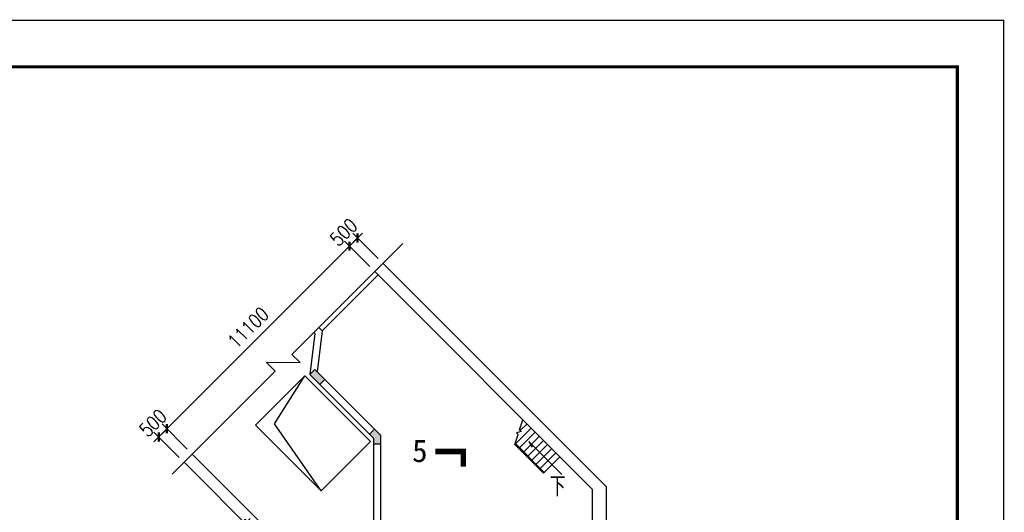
# Model space of a CAD drawing. Extents: x 1131864 to 1345864, y 57101 to 145101.
# Tile 15 of 15: x 1301539 to 1343889, y 121946 to 143126. Entities that reach past the tile are written whole.
import ezdxf

# ---------------------------------------------------------------- set-up
doc = ezdxf.new("R2010")
doc.units = 0
doc.header["$LTSCALE"] = 3000
doc.header["$MEASUREMENT"] = 0
doc.layers.get('0').update_dxf_attribs({"linetype": 'CONTINUOUS'})
doc.layers.get('DEFPOINTS').update_dxf_attribs({"linetype": 'CONTINUOUS'})
for name, color, linetype in [('COLUMN', 7, 'CONTINUOUS'), ('LVTRY', 2, 'CONTINUOUS'), ('PUB_DIM', 3, 'CONTINUOUS'), ('PUB_TEXT', 7, 'CONTINUOUS'), ('TK', 7, 'CONTINUOUS'), ('WALL', 130, 'CONTINUOUS'), ('地坪', 132, 'CONTINUOUS'), ('建筑孔洞', 6, 'CONTINUOUS'), ('设备轮廓线', 3, 'CONTINUOUS')]:
    doc.layers.add(name, color=color, linetype=linetype)
doc.styles.add('111', font='txt', dxfattribs={"width": 0.8})
doc.styles.add('_HZTXT', font='txt.shx', dxfattribs={"width": 0.8, "bigfont": 'hztxt.shx'})
doc.styles.add('DIM_FONT', font='SIMPLEX.shx', dxfattribs={"width": 0.8})
doc.dimstyles.new('DIMN300', dxfattribs={"dimscale": 3, "dimtxt": 300, "dimasz": 1, "dimexe": 250, "dimexo": 300, "dimgap": 150, "dimtad": 1, "dimdec": 0, "dimzin": 0, "dimdsep": 46, "dimtxsty": 'DIM_FONT', "dimblk": '_DIMX', "dimblk1": '_DIMX', "dimblk2": '_DIMX', "dimcen": 0.09, "dimclrt": 7, "dimadec": 0, "dimazin": 0, "dimtfac": 1, "dimtdec": 0, "dimtix": 1, "dimtmove": 2, "dimatfit": 3, "dimldrblk": '_DIMX', "dimfxl": 1, "dimtolj": 1, "dimtzin": 0, "dimarcsym": 0})

# ---------------------------------------------------------------- blocks, each defined once
blk = doc.blocks.new('_DIMX')
blk.add_line((-150, 0), (150, 0))
at = {"const_width": 50}
blk.add_lwpolyline([(-70, -70), (70, 70)], dxfattribs=at)
blk = doc.blocks.new('*D178')
at = {"color": 0, "linetype": 'ByBlock', "transparency": 16777216}
for p, q in [((1316597, 132511), (1315510, 133599)), ((1307874, 125539), (1315720, 133385)), ((1308748, 124662), (1307661, 125750))]:
    blk.add_line(p, q, dxfattribs=at)
at = {"layer": 'DEFPOINTS', "color": 0, "linetype": 'ByBlock', "transparency": 16777216}
for p in [(1315722, 133386), (1316809, 132299), (1308960, 124450)]:
    blk.add_point(p, dxfattribs=at)
at = {"color": 0, "linetype": 'ByBlock', "transparency": 16777216, "xscale": 2, "yscale": 2, "zscale": 2}
for p, rotation in [((1315722, 133386), 45.00000529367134), ((1307873, 125538), 225.0000052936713)]:
    blk.add_blockref('_DIMX', p, dxfattribs=dict(at, rotation=rotation))
at = {"color": 7, "linetype": 'ByBlock', "transparency": 16777216, "insert": (1311373, 129886), "char_height": 600, "attachment_point": 5, "rotation": 45, "style": 'DIM_FONT'}
blk.add_mtext('\\A1;11100', dxfattribs=at)
blk = doc.blocks.new('*D179')
at = {"color": 0, "linetype": 'ByBlock', "transparency": 16777216}
blk.add_arc((1312364, 120340), 1590, 135.0721, 269.9279, dxfattribs=at)
at = {"layer": 'DEFPOINTS', "color": 0, "linetype": 'ByBlock', "transparency": 16777216}
for p in [(1308607, 124097), (1310773, 120340), (1312364, 120340), (1312364, 120340), (1312364, 118190)]:
    blk.add_point(p, dxfattribs=at)
at = {"color": 0, "linetype": 'ByBlock', "transparency": 16777216, "xscale": 2, "yscale": 2, "zscale": 2}
for p, rotation in [((1311239, 121464), 45.03602415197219), ((1312364, 118749), 359.9639725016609)]:
    blk.add_blockref('_DIMX', p, dxfattribs=dict(at, rotation=rotation))
at = {"color": 7, "linetype": 'ByBlock', "transparency": 16777216, "insert": (1311449, 119961), "char_height": 600, "attachment_point": 5, "rotation": 292.5, "style": 'DIM_FONT'}
blk.add_mtext('\\A1;135°', dxfattribs=at)
blk = doc.blocks.new('*D180')
at = {"color": 0, "linetype": 'ByBlock', "transparency": 16777216}
for p, q in [((1308395, 124309), (1307307, 125396)), ((1307873, 125538), (1307519, 125184)), ((1308748, 124662), (1307661, 125750)), ((1307874, 125539), (1307876, 125540)), ((1307518, 125183), (1307517, 125181))]:
    blk.add_line(p, q, dxfattribs=at)
at = {"layer": 'DEFPOINTS', "color": 0, "linetype": 'ByBlock', "transparency": 16777216}
for p in [(1307519, 125184), (1308607, 124097), (1308960, 124450)]:
    blk.add_point(p, dxfattribs=at)
at = {"color": 0, "linetype": 'ByBlock', "transparency": 16777216, "xscale": 2, "yscale": 2, "zscale": 2}
for p, rotation in [((1307873, 125538), 224.9999999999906), ((1307519, 125184), 44.99999999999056)]:
    blk.add_blockref('_DIMX', p, dxfattribs=dict(at, rotation=rotation))
at = {"color": 7, "linetype": 'ByBlock', "transparency": 16777216, "insert": (1307272, 125785), "char_height": 600, "attachment_point": 5, "rotation": 45, "style": 'DIM_FONT'}
blk.add_mtext('\\A1;500', dxfattribs=at)
blk = doc.blocks.new('*D181')
at = {"color": 0, "linetype": 'ByBlock', "transparency": 16777216}
for p, q in [((1316951, 132865), (1315863, 133952)), ((1316597, 132511), (1315510, 133599)), ((1315722, 133386), (1316075, 133740)), ((1316077, 133741), (1316078, 133743)), ((1315720, 133385), (1315719, 133384))]:
    blk.add_line(p, q, dxfattribs=at)
at = {"layer": 'DEFPOINTS', "color": 0, "linetype": 'ByBlock', "transparency": 16777216}
for p in [(1316075, 133740), (1317163, 132653), (1316809, 132299)]:
    blk.add_point(p, dxfattribs=at)
at = {"color": 0, "linetype": 'ByBlock', "transparency": 16777216, "xscale": 2, "yscale": 2, "zscale": 2}
for p, rotation in [((1316075, 133740), 224.9999999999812), ((1315722, 133386), 44.99999999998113)]:
    blk.add_blockref('_DIMX', p, dxfattribs=dict(at, rotation=rotation))
at = {"color": 7, "linetype": 'ByBlock', "transparency": 16777216, "insert": (1315474, 133987), "char_height": 600, "attachment_point": 5, "rotation": 45, "style": 'DIM_FONT'}
blk.add_mtext('\\A1;500', dxfattribs=at)

msp = doc.modelspace()

# ---------------------------------------------------------------- hatches: boundary and pattern name
at = {"layer": 'COLUMN'}
for points in [[(1314449.2, 127446.7), (1314661.3, 127658.9), (1314237, 128083.1), (1314024.9, 127871)], [(1316763.8, 124882.1), (1317063.8, 124882.1), (1317063.8, 125256.2), (1316799, 125520.9), (1316587, 125308.9), (1316763.8, 125132.1)]]:
    msp.add_hatch(color=256, dxfattribs=at).paths.add_polyline_path(points)

# ---------------------------------------------------------------- linework, layer by layer
for p, q in [((1323040.3, 125487.7), (1323184.9, 125922.2)), ((1323107.5, 125420.5), (1322909.4, 125363.8)), ((1322976.6, 125296.6), (1322909.4, 125363.8)), ((1323107.5, 125420.5), (1323040.3, 125487.7)), ((1322831.9, 124862.1), (1322976.6, 125296.6))]:
    msp.add_line(p, q)
for p, q in [((1316799, 125520.9), (1316587, 125308.9)), ((1317063.8, 124882.1), (1316763.8, 124882.1))]:
    msp.add_line(p, q, dxfattribs=at)
msp.add_lwpolyline([(1314449.2, 127446.7), (1314661.3, 127658.9), (1314237, 128083.1), (1314024.9, 127871)], close=True, dxfattribs=at)
at = {"layer": 'LVTRY'}
for p, q in [((1313247.6, 128737.4), (1318012.1, 133501.9)), ((1312144.6, 128405.5), (1313598.9, 128386.1)), ((1312530.2, 128019.9), (1312144.6, 128405.5)), ((1313598.9, 128386.1), (1313247.6, 128737.4)), ((1308094.7, 123584.5), (1312530.2, 128019.9)), ((1323538.5, 125568.7), (1322831.9, 124862.1)), ((1323715.3, 125391.9), (1323008.7, 124685.3)), ((1323361.7, 125745.4), (1323072.1, 125455.9)), ((1323892, 125215.1), (1323185.5, 124508.5)), ((1324068.8, 125038.3), (1323362.2, 124331.8)), ((1324069.4, 123624.7), (1322831.9, 124862.1)), ((1324104.7, 123660), (1322849.6, 124915.1)), ((1324245.6, 124861.6), (1323539, 124155)), ((1324422.4, 124684.8), (1323715.8, 123978.2)), ((1324599.1, 124508), (1323892.6, 123801.4)), ((1324775.9, 124331.2), (1324069.4, 123624.7))]:
    msp.add_line(p, q, dxfattribs=at)
at = {"layer": 'LVTRY', "ltscale": 0.8}
for p, q in [((1323443.2, 124994.4), (1323587.8, 124744.9)), ((1324859.9, 123577.7), (1323443.2, 124994.4))]:
    msp.add_line(p, q, dxfattribs=at)
at = {"layer": 'PUB_TEXT', "const_width": 240}
msp.add_lwpolyline([(1319421, 124564.7), (1320621, 124564.7), (1320621, 123901.4)], dxfattribs=at)
at = {"layer": 'TK', "const_width": 50, "flags": 128}
msp.add_lwpolyline([(1343864.3, 59100.7), (1343864.3, 143100.7), (1133864.3, 143100.7), (1133864.3, 59100.7)], close=True, dxfattribs=at)
at = {"layer": 'TK', "color": 1, "const_width": 140, "flags": 128}
msp.add_lwpolyline([(1140864.3, 61100.7), (1341864.3, 61100.7), (1341864.3, 141100.7), (1140864.3, 141100.7)], close=True, dxfattribs=at)
at = {"layer": 'WALL'}
for p, q in [((1314235.8, 129639.8), (1314024.9, 127871)), ((1314192.9, 129682.7), (1314235.8, 129639.8)), ((1314551, 129748.9), (1314340, 127980)), ((1314405.1, 129894.8), (1314551, 129748.9)), ((1314405.1, 129894.8), (1314551, 129748.9)), ((1314340, 127980), (1317063.8, 125256.2)), ((1314024.9, 127871), (1316763.8, 125132.1)), ((1316763.8, 125132.1), (1316763.8, 112585.3)), ((1317063.8, 125256.2), (1317063.8, 112585.3))]:
    msp.add_line(p, q, dxfattribs=at)
at = {"layer": '地坪'}
for p, q in [((1326763.8, 123051.6), (1317162.8, 132652.6)), ((1326163.8, 122944.5), (1316809.2, 132299)), ((1312363.8, 120339.6), (1308606.8, 124096.6)), ((1312963.8, 120446.7), (1308960.3, 124450.1))]:
    msp.add_line(p, q, dxfattribs=at)
at = {"layer": '地坪', "ltscale": 5000}
for p, q in [((1326163.8, 122944.5), (1326163.8, 96339.6)), ((1326763.8, 123051.6), (1326763.8, 95739.6))]:
    msp.add_line(p, q, dxfattribs=at)
at = {"layer": '建筑孔洞'}
for p, q in [((1311676.5, 125693.9), (1313797.8, 127815.2)), ((1312497.4, 125752.8), (1313797.8, 127815.2)), ((1313797.8, 127815.2), (1316626.3, 124986.8)), ((1311676.5, 125693.9), (1314504.9, 122865.5)), ((1314504.9, 122865.5), (1312497.4, 125752.8)), ((1316626.3, 124986.8), (1314504.9, 122865.5))]:
    msp.add_line(p, q, dxfattribs=at)
at = {"layer": '设备轮廓线'}
msp.add_line((1314551, 129748.9), (1316955.2, 132153.1), dxfattribs=at)

# ---------------------------------------------------------------- texts
at = {"layer": 'PUB_TEXT', "style": '111'}
msp.add_text('5', height=972, dxfattribs=at).set_placement((1318420.5, 124106.5))
at = {"layer": 'PUB_TEXT', "style": '_HZTXT', "width": 0.8}
msp.add_text('下', height=850, dxfattribs=at).set_placement((1324336.8, 122628.1))

# ---------------------------------------------------------------- dimensions: what is measured, and where the dimension line sits
at = {"layer": 'PUB_DIM'}
for p1, p2, distance, picture, middle in [((1316809.2, 132299), (1317162.8, 132652.6), 1537.8, '*D181', (1315474.3, 133987.4)), ((1308960.3, 124450.1), (1316809.2, 132299), 1537.8, '*D178', (1311373.1, 129886.2)), ((1308960.3, 124450.1), (1308606.8, 124096.6), -1537.8, '*D180', (1307271.9, 125785))]:
    dim = msp.add_aligned_dim(p1=p1, p2=p2, distance=distance, dimstyle='DIMN300', override={"dimscale": 2, "dimexe": 150, "dimexo": 150, "dimzin": 8, "dimsah": 1, "dimdle": 50, "dimtzin": 8}, dxfattribs=at)
    dim.commit()
    dim.dimension.update_dxf_attribs({"geometry": picture, "text_midpoint": middle})
dim = msp.add_angular_dim_2l(base=(1310773.4, 120339.6), line1=((1312363.8, 120339.6), (1308606.8, 124096.6)), line2=((1312363.8, 118189.6), (1312363.8, 120339.6)), dimstyle='DIMN300', override={"dimscale": 2, "dimexe": 150, "dimexo": 150, "dimzin": 8, "dimsah": 1, "dimdle": 50, "dimazin": 2, "dimtzin": 8}, dxfattribs=at)
dim.commit()
dim.dimension.update_dxf_attribs({"geometry": '*D179', "text_midpoint": (1311448.8, 119960.6)})

doc.saveas('drawing.dxf')
